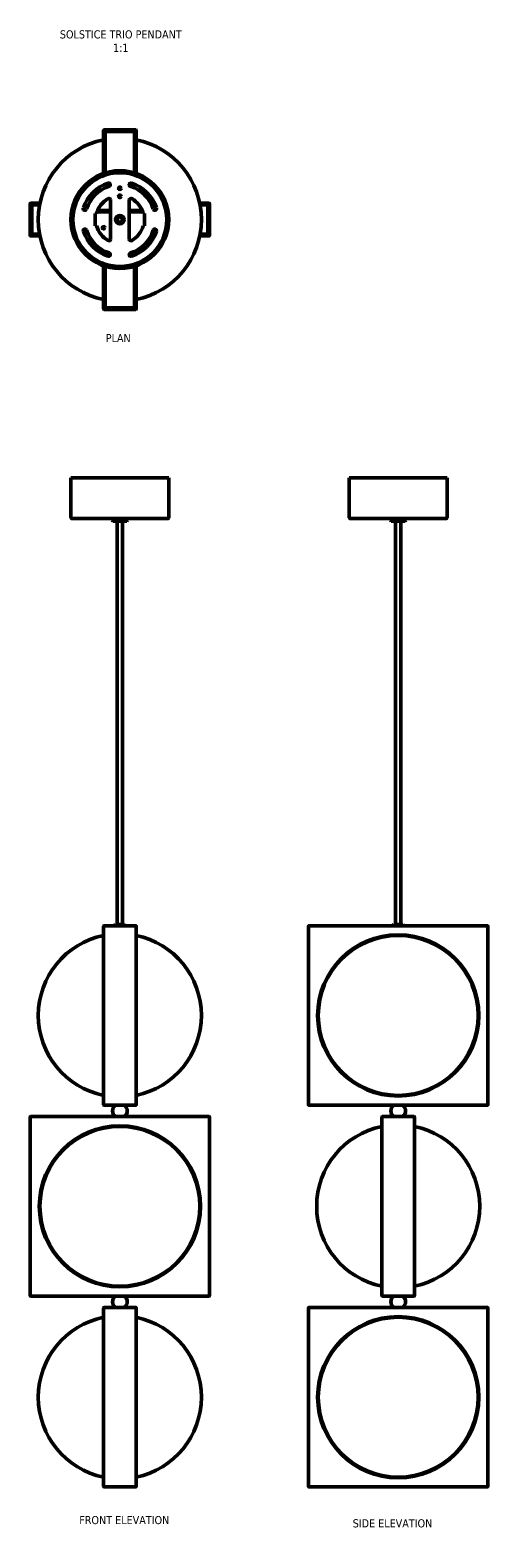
# Model space of a CAD drawing. Header units: millimetres. Extents: x 122 to 684, y 63 to 1912.
import ezdxf

# ---------------------------------------------------------------- set-up
doc = ezdxf.new("R2010")
doc.units = ezdxf.units.MM
doc.layers.add('Symbol (ANSI)', color=7, linetype='Continuous', lineweight=25)
doc.layers.add('Visible (ANSI)', color=7, linetype='Continuous', lineweight=50)
doc.styles.add('Note Text (ANSI)', font='tahoma.ttf')

msp = doc.modelspace()

# ---------------------------------------------------------------- linework, layer by layer
at = {"layer": 'Visible (ANSI)'}
for p, q in [((212.2, 1789), (212.2, 1736)), ((251.7, 1789.5), (212.7, 1789.5)), ((213.7, 1788), (250.7, 1788)), ((213.7, 1736.6), (213.7, 1788)), ((213.7, 1776), (214.2, 1776)), ((214.2, 1787.5), (214.2, 1736.7)), ((250.2, 1787.5), (214.2, 1787.5)), ((250.2, 1736.7), (250.2, 1787.5)), ((250.2, 1776), (250.7, 1776)), ((250.7, 1788), (250.7, 1736.6)), ((252.2, 1736), (252.2, 1789)), ((220.7, 1703.4), (220.7, 1655.5)), ((243.7, 1655.5), (243.7, 1703.4)), ((122.2, 1699), (122.2, 1660)), ((134.2, 1699.5), (122.7, 1699.5)), ((123.7, 1661), (123.7, 1698)), ((123.7, 1698), (133.9, 1698)), ((124.2, 1697.5), (124.2, 1661.5)), ((133.8, 1697.5), (124.2, 1697.5)), ((201.8, 1672), (201.8, 1687)), ((201.8, 1687), (203.6, 1687)), ((204.5, 1688.5), (204.9, 1688.9)), ((204.9, 1690.5), (220.7, 1690.5)), ((204.9, 1688.9), (220.7, 1688.9)), ((243.7, 1690.5), (259.4, 1690.5)), ((243.7, 1688.9), (259.4, 1688.9)), ((259.4, 1688.9), (259.8, 1688.5)), ((260.7, 1687), (262.6, 1687)), ((262.6, 1687), (262.6, 1672)), ((341.7, 1699.5), (330.1, 1699.5)), ((330.4, 1698), (340.7, 1698)), ((340.2, 1697.5), (330.5, 1697.5)), ((340.2, 1661.5), (340.2, 1697.5)), ((340.7, 1698), (340.7, 1661)), ((342.2, 1660), (342.2, 1699)), ((203.6, 1672), (201.8, 1672)), ((262.6, 1672), (260.7, 1672)), ((122.7, 1659.5), (134.2, 1659.5)), ((133.9, 1661), (123.7, 1661)), ((124.2, 1661.5), (133.8, 1661.5)), ((330.1, 1659.5), (341.7, 1659.5)), ((340.7, 1661), (330.4, 1661)), ((330.5, 1661.5), (340.2, 1661.5)), ((212.2, 1622.9), (212.2, 1570)), ((213.7, 1571), (213.7, 1622.4)), ((214.2, 1622.2), (214.2, 1571.5)), ((250.2, 1571.5), (250.2, 1622.2)), ((250.7, 1622.4), (250.7, 1571)), ((252.2, 1570), (252.2, 1622.9)), ((214.2, 1583), (213.7, 1583)), ((214.2, 1571.5), (250.2, 1571.5)), ((250.7, 1583), (250.2, 1583)), ((212.7, 1569.5), (251.7, 1569.5)), ((250.7, 1571), (213.7, 1571)), ((292.2, 1362.9), (172.2, 1362.9)), ((172.2, 1313.9), (172.2, 1362.9)), ((292.2, 1313.9), (292.2, 1362.9)), ((633.6, 1362.9), (513.6, 1362.9)), ((513.6, 1313.9), (513.6, 1362.9)), ((633.6, 1313.9), (633.6, 1362.9)), ((291.2, 1312.9), (173.2, 1312.9)), ((222.7, 1312.9), (222.7, 1310.9)), ((241.7, 1312.9), (241.7, 1310.9)), ((632.6, 1312.9), (514.6, 1312.9)), ((564.1, 1312.9), (564.1, 1310.9)), ((583.1, 1312.9), (583.1, 1310.9)), ((222.7, 1310.9), (241.7, 1310.9)), ((223.7, 1309.9), (222.7, 1310.9)), ((240.7, 1309.9), (223.7, 1309.9)), ((228.9, 815.4), (228.9, 1309.9)), ((235.4, 815.4), (235.4, 1309.9)), ((240.7, 1309.9), (241.7, 1310.9)), ((564.1, 1310.9), (583.1, 1310.9)), ((565.1, 1309.9), (564.1, 1310.9)), ((582.1, 1309.9), (565.1, 1309.9)), ((570.3, 815.4), (570.3, 1309.9)), ((576.8, 815.4), (576.8, 1309.9)), ((582.1, 1309.9), (583.1, 1310.9)), ((212.2, 813.4), (212.2, 594.4)), ((251.7, 813.9), (212.7, 813.9)), ((226.7, 815.4), (225.2, 813.9)), ((226.7, 815.4), (237.7, 815.4)), ((237.7, 815.4), (239.2, 813.9)), ((252.2, 594.4), (252.2, 813.4)), ((463.6, 813.4), (463.6, 594.4)), ((683.1, 813.9), (464.1, 813.9)), ((568.1, 815.4), (566.6, 813.9)), ((568.1, 815.4), (579.1, 815.4)), ((579.1, 815.4), (580.6, 813.9)), ((683.6, 594.4), (683.6, 813.4)), ((212.7, 593.9), (251.7, 593.9)), ((464.1, 593.9), (683.1, 593.9)), ((122.2, 579.4), (122.2, 360.4)), ((341.7, 579.9), (122.7, 579.9)), ((342.2, 360.4), (342.2, 579.4)), ((553.6, 579.4), (553.6, 360.4)), ((593.1, 579.9), (554.1, 579.9)), ((593.6, 360.4), (593.6, 579.4)), ((122.7, 359.9), (341.7, 359.9)), ((554.1, 359.9), (593.1, 359.9)), ((212.2, 345.4), (212.2, 126.4)), ((251.7, 345.9), (212.7, 345.9)), ((252.2, 126.4), (252.2, 345.4)), ((463.6, 345.4), (463.6, 126.4)), ((683.1, 345.9), (464.1, 345.9)), ((683.6, 126.4), (683.6, 345.4)), ((212.7, 125.9), (251.7, 125.9)), ((464.1, 125.9), (683.1, 125.9))]:
    msp.add_line(p, q, dxfattribs=at)
for centre, radius in [((232.2, 1679.5), 60), ((232.2, 1679.5), 59), ((232.2, 1679.5), 57.5), ((232.2, 1718), 1.5), ((232.2, 1708), 1.5), ((232.2, 1679.5), 5.25), ((232.2, 1679.5), 5), ((232.2, 1679.5), 4.25), ((232.2, 1679.5), 3.75), ((232.2, 1679.5), 3.25), ((212.2, 1669.5), 1.5), ((573.6, 703.9), 98.8), ((573.6, 703.9), 98), ((232.2, 469.9), 98.8), ((232.2, 469.9), 98), ((573.6, 235.9), 98.8), ((573.6, 235.9), 98)]:
    msp.add_circle(centre, radius, dxfattribs=at)
for centre, radius, start, end in [((232.2, 1679.5), 100, 101.537, 258.463), ((212.7, 1789), 0.5, 90, 180), ((251.7, 1789), 0.5, 0, 90), ((232.2, 1679.5), 100, 281.537, 78.463), ((232.2, 1679.5), 47, 107.6778, 162.3222), ((232.2, 1679.5), 42.9, 107.6778, 162.3222), ((218.5, 1722.3), 2.1, 287.6778, 107.6778), ((245.8, 1722.3), 2.1, 72.3222, 252.3222), ((232.2, 1679.5), 42.9, 17.6778, 72.3222), ((232.2, 1679.5), 47, 17.6778, 72.3222), ((232.2, 1679.5), 29.5, 119.4004, 165.2716), ((218.7, 1703.4), 2, 0, 119.4004), ((245.7, 1703.4), 2, 60.5996, 180), ((232.2, 1679.5), 29.5, 14.7284, 60.5996), ((122.7, 1699), 0.5, 90, 180), ((189.3, 1693.1), 2.1, 162.3222, 342.3222), ((275, 1693.1), 2.1, 197.6778, 17.6778), ((341.7, 1699), 0.5, 0, 90), ((189.3, 1665.8), 2.1, 17.6778, 197.6778), ((232.2, 1679.5), 47, 197.6778, 252.3222), ((232.2, 1679.5), 42.9, 197.6778, 252.3222), ((232.2, 1679.5), 29.5, 194.7284, 240.5996), ((232.2, 1679.5), 42.9, 287.6778, 342.3222), ((232.2, 1679.5), 47, 287.6778, 342.3222), ((232.2, 1679.5), 29.5, 299.4004, 345.2716), ((275, 1665.8), 2.1, 342.3222, 162.3222), ((122.7, 1660), 0.5, 180, 270), ((218.7, 1655.5), 2, 240.5996, 0), ((245.7, 1655.5), 2, 180, 299.4004), ((341.7, 1660), 0.5, 270, 0), ((218.5, 1636.7), 2.1, 252.3222, 72.3222), ((245.8, 1636.7), 2.1, 107.6778, 287.6778), ((212.7, 1570), 0.5, 180, 270), ((251.7, 1570), 0.5, 270, 0), ((173.2, 1313.9), 1, 180, 270), ((291.2, 1313.9), 1, 270, 0), ((514.6, 1313.9), 1, 180, 270), ((632.6, 1313.9), 1, 270, 0), ((212.7, 813.4), 0.5, 90, 180), ((251.7, 813.4), 0.5, 0, 90), ((464.1, 813.4), 0.5, 90, 180), ((683.1, 813.4), 0.5, 0, 90), ((232.2, 703.9), 100, 101.537, 258.463), ((232.2, 703.9), 100, 281.537, 78.463), ((212.7, 594.4), 0.5, 180, 270), ((232.2, 586.9), 9, 128.9424, 231.0576), ((232.2, 586.9), 9, 308.9424, 51.0576), ((251.7, 594.4), 0.5, 270, 0), ((464.1, 594.4), 0.5, 180, 270), ((573.6, 586.9), 9, 128.9424, 231.0576), ((573.6, 586.9), 9, 308.9424, 51.0576), ((683.1, 594.4), 0.5, 270, 0), ((122.7, 579.4), 0.5, 90, 180), ((341.7, 579.4), 0.5, 0, 90), ((554.1, 579.4), 0.5, 90, 180), ((593.1, 579.4), 0.5, 0, 90), ((573.6, 469.9), 100, 101.537, 258.463), ((573.6, 469.9), 100, 281.537, 78.463), ((122.7, 360.4), 0.5, 180, 270), ((232.2, 352.9), 9, 128.9424, 231.0576), ((232.2, 352.9), 9, 308.9424, 51.0576), ((341.7, 360.4), 0.5, 270, 0), ((554.1, 360.4), 0.5, 180, 270), ((573.6, 352.9), 9, 128.9424, 231.0576), ((573.6, 352.9), 9, 308.9424, 51.0576), ((593.1, 360.4), 0.5, 270, 0), ((232.2, 235.9), 100, 101.537, 258.463), ((212.7, 345.4), 0.5, 90, 180), ((251.7, 345.4), 0.5, 0, 90), ((232.2, 235.9), 100, 281.537, 78.463), ((464.1, 345.4), 0.5, 90, 180), ((683.1, 345.4), 0.5, 0, 90), ((212.7, 126.4), 0.5, 180, 270), ((251.7, 126.4), 0.5, 270, 0), ((464.1, 126.4), 0.5, 180, 270), ((683.1, 126.4), 0.5, 270, 0)]:
    msp.add_arc(centre, radius, start, end, dxfattribs=at)
for points, knots in [([(204.9, 1690.5), (204.9, 1690.5), (204.9, 1690.5), (204.9, 1690.5), (204.8, 1690.5), (204.8, 1690.5), (204.8, 1690.5), (204.8, 1690.5)], [0.19518357, 0.19518357, 0.19518357, 0.19518357, 0.19644761, 0.19644761, 0.21155857, 0.21155857, 0.21339936, 0.21339936, 0.21339936, 0.21339936]), ([(259.5, 1690.5), (259.5, 1690.5), (259.5, 1690.5), (259.5, 1690.5), (259.5, 1690.5), (259.4, 1690.5), (259.4, 1690.5), (259.4, 1690.5)], [0.14927393, 0.14927393, 0.14927393, 0.14927393, 0.15111472, 0.15111472, 0.16622568, 0.16622568, 0.16748971, 0.16748971, 0.16748971, 0.16748971])]:
    msp.add_open_spline(points, degree=3, knots=knots, dxfattribs=at)
for points in [[(204.9, 1690.5), (204.9, 1690.5), (204.9, 1690.5), (204.9, 1690.5)], [(204.9, 1688.9), (204.9, 1688.9), (204.9, 1688.9), (204.9, 1688.9)], [(259.4, 1690.5), (259.4, 1690.5), (259.4, 1690.5), (259.4, 1690.5)], [(259.4, 1688.9), (259.4, 1688.9), (259.4, 1688.9), (259.4, 1688.9)]]:
    msp.add_open_spline(points, degree=3, dxfattribs=at)

# ---------------------------------------------------------------- texts
at = {"layer": 'Symbol (ANSI)', "insert": (233.3, 1911.6), "char_height": 10, "width": 191.726, "attachment_point": 2, "line_spacing_factor": 0.987884, "style": 'Note Text (ANSI)'}
msp.add_mtext('\\fTahoma|b0|i0;{\\H10.0000;SOLSTICE TRIO PENDANT\\P}\\fTahoma|b0|i0;{\\H10.0000;1:1}', dxfattribs=at)
at = {"layer": 'Symbol (ANSI)', "char_height": 10, "attachment_point": 2, "style": 'Note Text (ANSI)'}
for s, insert, width in [('\\fTahoma|b0|i0;{\\H10.0000;PLAN}', (230.2, 1539.3), 31.856), ('\\fTahoma|b0|i0;{\\H10.0000;FRONT ELEVATION}', (237.6, 90.3), 117.747), ('\\fTahoma|b0|i0;{\\H10.0000;SIDE ELEVATION}', (566.6, 86.3), 104.927)]:
    msp.add_mtext(s, dxfattribs=dict(at, insert=insert, width=width))

doc.saveas('drawing.dxf')
